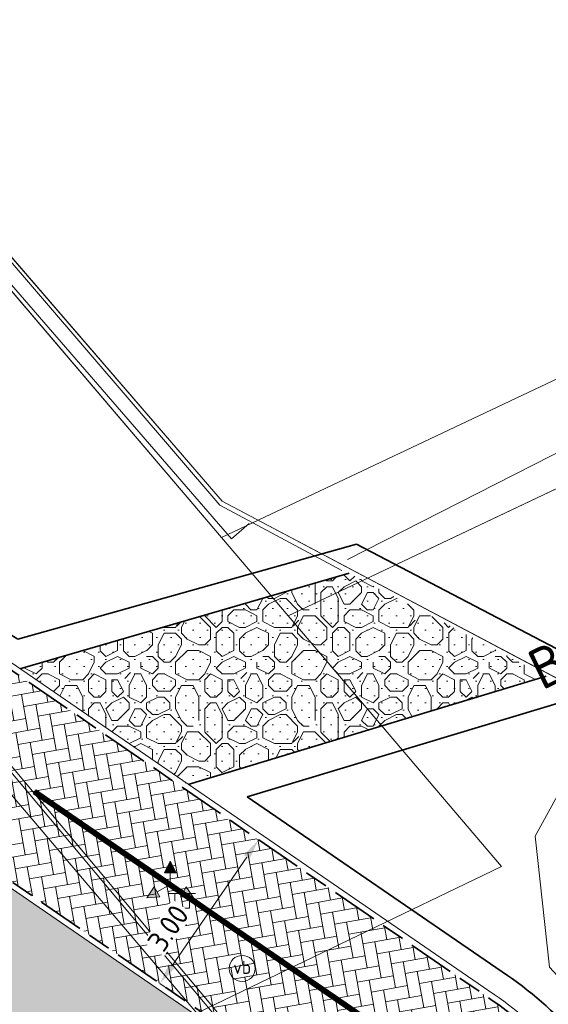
# Model space of a CAD drawing. Header units: metres. Extents: x 163543 to 168130, y 402678 to 405437.
# Tile 85 of 256: x 164484.52 to 164493.62, y 403444.31 to 403461.26. Entities that reach past the tile are written whole.
import ezdxf
from ezdxf.enums import TextEntityAlignment as Align

# ---------------------------------------------------------------- set-up
doc = ezdxf.new("R2010")
doc.units = ezdxf.units.M
for name, pattern in [('X-CA190022.004-UO-DWM_Snelfietsroute$0$VH-OPSLUITBAND_100X200', [16, 8, -2, 4, -2]), ('X-CA190022.004-UO-DWM_Snelfietsroute$0$VW-270-30_STREEP', [3, 2.7, -0.3]), ('X-CA190022.004-UO-GZM_Komgrenzen$0$AL-TEKENBLADGRENS', [11.5, 2.5, -1.5, 1, -1.5, 1, -1.5, 2.5])]:
    doc.linetypes.add(name, pattern=pattern)
doc.layers.get('0').update_dxf_attribs({"lineweight": 25})
for name, color, linetype, lineweight, transparency in [('X-CA190022.004-UO-ARC_Arcering$0$N-WE-GR-GROENSTROOK-A', 62, 'Continuous', 0, 0.5), ('X-CA190022.004-UO-ARC_Arcering$0$N-WE-VH-VERHARDING-FIETSSTRAAT_ROOD ELEMENTENVERHARDING_BSS-A', 14, 'Continuous', 0, 0.5), ('X-CA190022.004-UO-ARC_Arcering$0$N-WE-VH-VERHARDING_ASFALT_ZWART-OPBOUW 2', 7, 'Continuous', 0, 0.5), ('X-CA190022.004-UO-ARC_Arcering$0$N-WE-VH-VERHARDING_HALFVERHARDING-A-200', 252, 'Continuous', 18, 0.5)]:
    doc.layers.add(name, color=color, linetype=linetype, lineweight=lineweight, transparency=transparency)
for name, color, linetype, lineweight in [('X-CA190022.004-UO-BGT_Ondergrond$0$B-WE-VW-BEWEGWIJZERING_DRAAGCONSTRUCTIE-S', 7, 'Continuous', 25), ('X-CA190022.004-UO-BGT_Ondergrond$0$GE_201_SHDHek_Lijn_GEM', 253, 'X-CA190022.004-UO-BGT_Ondergrond$0$Hekwerk', 9), ('X-CA190022.004-UO-BGT_Ondergrond$0$GE_316_WGDFietspad_Vlak_GEM', 253, 'Continuous', 9), ('X-CA190022.004-UO-BGT_Ondergrond$0$GE_367_OWGBerm_groenvoorziening_grasenk_GEM', 253, 'Continuous', 9), ('X-CA190022.004-UO-BGT_Ondergrond$0$GE_401_OTDErf_Vlak_GEM', 253, 'Continuous', 9), ('X-CA190022.004-UO-BGT_Ondergrond$0$GE_814_BRDVerkeersbord_Punt_GEM', 253, 'Continuous', 9), ('X-CA190022.004-UO-DTM inmeting_v0.1$0$B-WE-GW-TALUD_KRUIN-G', 246, 'Continuous', 0), ('X-CA190022.004-UO-DTM inmeting_v0.1$0$B-WE-IE-TERREINAFSCHEIDING_KUNSTMATIG_RASTERHEKWERK-G', 246, 'X-CA190022.004-UO-DTM inmeting_v0.1$0$IE-TERREINAFSCHEIDING-KUNSTMATIG-OPEN', 0), ('X-CA190022.004-UO-DTM inmeting_v0.1$0$B-WE-VH-KANTOPSLUITING_VOORKANTBAND-G', 246, 'Continuous', 0), ('X-CA190022.004-UO-DTM inmeting_v0.1$0$B-WE-VH-VERHARDING_ASFALT-G', 246, 'Continuous', 0), ('X-CA190022.004-UO-DTM inmeting_v0.1$0$B-WE-VW-VERKEERSTEKEN_BORD-S', 246, 'Continuous', 0), ('X-CA190022.004-UO-DWM_Snelfietsroute$0$N-WE-VH-KANTOPSLUITING_ACHTERKANTBAND-G', 7, 'Continuous', 9), ('X-CA190022.004-UO-DWM_Snelfietsroute$0$N-WE-VH-KANTOPSLUITING_OPSLUITBAND_100X200-G', 34, 'X-CA190022.004-UO-DWM_Snelfietsroute$0$VH-OPSLUITBAND_100X200', 35), ('X-CA190022.004-UO-DWM_Snelfietsroute$0$N-WE-VH-VERHARDING_HALFVERHARDING-G', 252, 'Continuous', 35), ('X-CA190022.004-UO-DWM_Snelfietsroute$0$N-WE-VW-MARKERING_LANGS_STREEP_27030_010-G', 7, 'X-CA190022.004-UO-DWM_Snelfietsroute$0$VW-270-30_STREEP', 0), ('X-CA190022.004-UO-GZM_Komgrenzen$0$X-XX-AL-VERWIJZING_KOMGRENS-G', 1, 'X-CA190022.004-UO-GZM_Komgrenzen$0$AL-TEKENBLADGRENS', 13), ('X-CA190022.004-UO-GZM_Werkgrens_v0.2$0$N-WE-KG-GRENS_SYSTEEMGRENS-G', 7, 'X-CA190022.004-UO-GZM_Werkgrens_v0.2$0$KG-OG', 35), ('X-CA190022.004-UO-KAD_Percelen$0$B-WE-KG-GRENS_PERCEEL-GV', 150, 'Continuous', 9), ('X-CA190022.004-UO-TXT_Tekst 1op200$0$X-XX-AL-AANKLEDING-M', 7, 'Continuous', 18)]:
    doc.layers.add(name, color=color, linetype=linetype, lineweight=lineweight)
doc.styles.add('X-CA190022.004-UO-BGT_Ondergrond$0$NLCS-ISO', font='NLCS-ISO.ttf')
doc.styles.add('X-CA190022.004-UO-DTM inmeting_v0.1$0$NLCS-ISO', font='isocpeur.ttf', dxfattribs={"height": 2.5})
doc.styles.add('X-CA190022.004-UO-GZM_Komgrenzen$0$NLCS-ISO-M200-T35', font='NLCS-ISO.ttf', dxfattribs={"height": 0.7})
doc.styles.add('X-CA190022.004-UO-TXT_Tekst 1op200$0$NLCS-ISO-M200-T18', font='NLCS-ISO.ttf', dxfattribs={"height": 0.36})
doc.linetypes.add('X-CA190022.004-UO-BGT_Ondergrond$0$Hekwerk', pattern='A,5,-1.5,[2,dgnlstyle-Veghel.shx,S=0.007937,R=0,X=0,Y=0],-1.5', length=8)
doc.linetypes.add('X-CA190022.004-UO-DTM inmeting_v0.1$0$IE-TERREINAFSCHEIDING-KUNSTMATIG-OPEN', pattern='A,7,-1.5,[67,NLCS.SHX,S=0.75,R=0,X=0,Y=0],-1.5', length=10)
doc.linetypes.add('X-CA190022.004-UO-GZM_Werkgrens_v0.2$0$KG-OG', pattern='A,5.5,-1.5,[2,NLCS.SHX,S=0.5,R=0,X=0,Y=0],-1.5', length=8.5)
doc.dimstyles.new('X-CA190022.004-UO-TXT_Tekst 1op200$0$NLCS-M200-T18-PIJL_L2_H1', dxfattribs={"dimscale": 0.2, "dimtxt": 2.5, "dimasz": 1.8, "dimexe": 2, "dimexo": 2, "dimgap": 0.7, "dimtad": 1, "dimzin": 0, "dimdsep": 46, "dimtxsty": 'X-CA190022.004-UO-TXT_Tekst 1op200$0$NLCS-ISO-M200-T18', "dimcen": 0, "dimdle": 2, "dimclrd": 256, "dimclre": 256, "dimclrt": 10, "dimadec": 1, "dimazin": 0, "dimtfac": 1, "dimtdec": 3, "dimtofl": 0, "dimtmove": 0, "dimatfit": 3, "dimfxl": 2, "dimfxlon": 1, "dimtfillclr": 256, "dimtolj": 1, "dimtzin": 0, "dimlwd": -1, "dimlwe": -1, "dimarcsym": 0})

# ---------------------------------------------------------------- blocks, each defined once
blk = doc.blocks.new('X-CA190022.004-UO-BGT_Ondergrond$0$SIE-WEG_PAAL_VERKEERSBORD-SO')
at = {"linetype": 'ByBlock', "lineweight": 18}
blk.add_circle((0, 0), 1.5, dxfattribs=at)
at = {"linetype": 'ByBlock', "lineweight": 18, "style": 'X-CA190022.004-UO-BGT_Ondergrond$0$NLCS-ISO'}
blk.add_text('vb', height=1.5, dxfattribs=at).set_placement((0, 0.13), align=Align.MIDDLE_CENTER)
blk = doc.blocks.new('X-CA190022.004-UO-BGT_Ondergrond$0$IMGEOVerkeersbord')
at = {"xscale": 5, "yscale": 5, "zscale": 5}
blk.add_blockref('X-CA190022.004-UO-BGT_Ondergrond$0$SIE-WEG_PAAL_VERKEERSBORD-SO', (0, 0), dxfattribs=at)
blk = doc.blocks.new('X-CA190022.004-UO-BGT_Ondergrond$0$SIE-WEG_VERKEERSBORD_WEGWIJZER-SO')
at = {"linetype": 'ByBlock', "lineweight": 18}
h = blk.add_hatch(color=0, dxfattribs=at)
h.dxf.hatch_style = 1
h.paths.add_polyline_path([(0.5, 1), (0, 2), (-0.5, 1)])
h = blk.add_hatch(color=0, dxfattribs=at)
h.dxf.hatch_style = 1
h.paths.add_polyline_path([(-1.384, -0.222), (-2, -1.155), (-0.884, -1.088)])
h = blk.add_hatch(color=0, dxfattribs=at)
h.dxf.hatch_style = 1
h.paths.add_polyline_path([(1.384, -0.222), (2, -1.155), (0.884, -1.088)])
at = {"color": 0, "linetype": 'ByBlock', "lineweight": 18}
for points in [[(0.5, 1), (0, 2), (-0.5, 1)], [(-1.384, -0.222), (-2, -1.155), (-0.884, -1.088)], [(1.384, -0.222), (2, -1.155), (0.884, -1.088)]]:
    blk.add_lwpolyline(points, close=True, dxfattribs=at)
for points in [[(0, 1), (0, 0)], [(-1.134, -0.655), (0, 0)], [(1.134, -0.655), (0, 0)]]:
    blk.add_lwpolyline(points, dxfattribs=at)
blk = doc.blocks.new('X-CA190022.004-UO-DTM inmeting_v0.1$0$SVW-VERKEERSTEKEN_BORD_ANWB-SO')
blk.add_line((-2.75, 0), (2.75, 0))
at = {"flags": 128}
blk.add_lwpolyline([(-1.5, 0), (-1.5, -3), (1.5, -3), (1.5, 0)], close=True, dxfattribs=at)
at = {"style": 'X-CA190022.004-UO-DTM inmeting_v0.1$0$NLCS-ISO'}
blk.add_attdef('AANTAL', text='', height=2.5, dxfattribs=at).set_placement((0, -1.5), align=Align.MIDDLE)
blk = doc.blocks.new('*D1229')
at = {"layer": 'X-CA190022.004-UO-TXT_Tekst 1op200$0$X-XX-AL-AANKLEDING-M', "transparency": 16777216}
for p, q in [((164488.629, 403447.146), (164488.958, 403446.92)), ((164487.135, 403444.969), (164488.425, 403446.849)), ((164486.931, 403444.673), (164487.261, 403444.446))]:
    blk.add_line(p, q, dxfattribs=at)
blk.add_solid([(164488.375, 403446.883), (164488.474, 403446.815), (164488.629, 403447.146)], dxfattribs=at)
at = {"layer": 'X-CA190022.004-UO-TXT_Tekst 1op200$0$X-XX-AL-AANKLEDING-M', "transparency": 16777216, "insert": (164487.073, 403445.628), "char_height": 0.36, "attachment_point": 5, "rotation": 55.5334, "style": 'X-CA190022.004-UO-TXT_Tekst 1op200$0$NLCS-ISO-M200-T18', "bg_fill": 3, "box_fill_scale": 1.1, "bg_fill_color": 256, "bg_fill_true_color": 13158600, "bg_fill_transparency": 0}
blk.add_mtext('\\A1;3.00', dxfattribs=at)
at = {"layer": 'X-CA190022.004-UO-TXT_Tekst 1op200$0$X-XX-AL-AANKLEDING-M', "transparency": 16777216}
blk.add_solid([(164487.085, 403445.003), (164487.184, 403444.935), (164486.931, 403444.673)], dxfattribs=at)

msp = doc.modelspace()

# ---------------------------------------------------------------- hatches: boundary and pattern name
at = {"layer": 'X-CA190022.004-UO-ARC_Arcering$0$N-WE-GR-GROENSTROOK-A'}
h = msp.add_hatch(color=256, dxfattribs=at)
h.dxf.hatch_style = 1
edge = h.paths.add_edge_path()
edge.add_line((164490.876, 403441.843), (164483.487, 403446.915))
edge.add_line((164483.487, 403446.915), (164481.745, 403446.39))
edge.add_arc((164482.034, 403445.433), 1, 106.7835, 220.9733)
edge.add_line((164481.279, 403444.777), (164482.34, 403443.602))
edge.add_line((164482.34, 403443.602), (164482.847, 403443.086))
edge.add_line((164482.847, 403443.086), (164483.528, 403442.399))
edge.add_arc((164555.293, 403514.64), 101.829, 225.18941, 229.54923)
edge.add_line((164489.227, 403437.152), (164491.963, 403438.47))
edge.add_arc((164489.235, 403439.452), 2.9, 340.1913, 415.5334)
at = {"layer": 'X-CA190022.004-UO-ARC_Arcering$0$N-WE-VH-VERHARDING-FIETSSTRAAT_ROOD ELEMENTENVERHARDING_BSS-A'}
h = msp.add_hatch(dxfattribs=at)
h.set_pattern_fill('AVH-BSS_KEIFORMAAT_KEPER', color=256, scale=2, angle=100, pattern_type=2)
h.set_pattern_definition([(100, (-2.8491, 3.12193), (-0.24327574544, 0.17034351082), [0.63, -0.21]), (10, (-3.26271, 3.049), (-0.24327574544, 0.17034351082), [0.63, -0.21])])
edge = h.paths.add_edge_path()
edge.add_arc((164494.707, 403467.232), 20, 219.9056, 235.5334, ccw=False)
edge.add_line((164479.365, 403454.402), (164478.733, 403455.157))
edge.add_line((164478.733, 403455.157), (164476.28, 403453.144))
edge.add_line((164476.28, 403453.144), (164476.658, 403452.683))
edge.add_arc((164492.119, 403465.37), 20, 219.369, 235.5334)
edge.add_line((164480.801, 403448.881), (164490.932, 403441.926))
edge.add_arc((164489.235, 403439.452), 3, -29.7221, 55.5334, ccw=False)
edge.add_arc((164489.235, 403439.452), 3, 298.6997, 330.2779, ccw=False)
edge.add_line((164490.675, 403436.821), (164498.62, 403440.645))
edge.add_arc((164497.342, 403443.359), 3, 205.7268, 295.1987, ccw=False)
edge.add_arc((164489.235, 403439.452), 6, 25.7268, 55.5334)
edge.add_line((164492.63, 403444.399), (164483.388, 403450.743))
at = {"layer": 'X-CA190022.004-UO-ARC_Arcering$0$N-WE-VH-VERHARDING_ASFALT_ZWART-OPBOUW 2'}
h = msp.add_hatch(dxfattribs=at)
h.set_pattern_fill('AVH-ASFALT-SO', color=256, scale=0.35, angle=35, pattern_type=2)
h.set_pattern_definition([(95, (-2.8491, 3.12193), (-0.34866814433, -0.03050450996), []), (155, (-2.8491, 3.12193), (-0.1479163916, -0.31720772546), [])])
edge = h.paths.add_edge_path()
edge.add_line((164484.985, 403436.18), (164486.54, 403434.831))
edge.add_line((164486.54, 403434.831), (164489.648, 403436.327))
edge.add_arc((164489.873, 403436.99), 0.7, 229.1075, 251.2853, ccw=False)
edge.add_line((164489.415, 403436.461), (164488.288, 403437.437))
edge.add_arc((164523.576, 403480.046), 55.324, 225.1008, 230.3693, ccw=False)
edge.add_arc((164116.714, 403074.427), 519.188, 44.89227, 45.27884)
edge.add_line((164482.044, 403443.33), (164482.045, 403443.332))
edge.add_arc((164483.621, 403444.867), 2.2, 222.0561, 224.253, ccw=False)
edge.add_line((164481.987, 403443.393), (164476.993, 403448.929))
edge.add_arc((164478.587, 403450.446), 2.2, 220.4631, 223.5749, ccw=False)
edge.add_line((164476.913, 403449.018), (164457.632, 403471.84))
edge.add_line((164457.632, 403471.84), (164455.274, 403469.829))
edge.add_line((164455.274, 403469.829), (164479.894, 403441.098))
edge.add_arc((163944.305, 402902.085), 759.863, 44.922764, 45.182526, ccw=False)
edge.add_arc((164523.576, 403480.046), 58.424, 225.09599, 228.66083)
h.paths.add_polyline_path([(164483.65, 403433.44), (164483.644, 403433.445), (164483.641, 403433.435)])
at = {"layer": 'X-CA190022.004-UO-ARC_Arcering$0$N-WE-VH-VERHARDING_HALFVERHARDING-A-200'}
h = msp.add_hatch(dxfattribs=at)
h.set_pattern_fill('AVH-HALFVERHARDING_GRIND_03', color=256, scale=0.2, pattern_type=2)
h.set_pattern_definition([(0, (0, 0), (0.125, 0.125), [0, -0.25]), (0, (0, 0), (2, 2), [0.2, -0.3, 0.1, -0.3, 0.1, -1]), (0, (1, 0.2), (2, 2), [0.1, -1.9]), (0, (0.4, 0.3), (2, 2), [0.1, -0.2, 0.1, -1.6]), (0, (1.4, 0.4), (2, 2), [0.2, -1.8]), (0, (1.6, 0.5), (2, 2), [0.1, -1.9]), (0, (1, 0.7), (2, 2), [0.2, -1.8]), (0, (0, 0.8), (2, 2), [0.1, -0.2, 0.1, -0.5, 0.3, -0.8]), (0, (1.4, 1), (2, 2), [0.2, -1.8]), (0, (0.2, 1.1), (2, 2), [0.2, -0.1, 0.1, -0.8, 0.1, -0.7]), (0, (0.1, 1.2), (2, 2), [0.1, -1.9]), (0, (0.8, 1.3), (2, 2), [0.1, -0.1, 0.1, -1.7]), (0, (0.5, 1.4), (2, 2), [0.1, -1.9]), (0, (1.8, 1.5), (2, 2), [0.1, -1.9]), (0, (0.9, 1.6), (2, 2), [0.1, -0.8, 0.1, -1]), (0, (0.9, 1.7), (2, 2), [0.2, -1.8]), (0, (1.3, 1.8), (2, 2), [0.2, -1.8]), (0, (0.1, 1.9), (2, 2), [0.1, -1.2, 0.2, -0.5]), (90, (0, 0.9), (-2, 2), [0.4, -0.4, 0.2, -1]), (90, (0.1, 0.9), (-2, 2), [0.1, -0.7, 0.2, -1]), (90, (0.2, 0.4), (-2, 2), [0.3, -1.7]), (90, (0.3, 0.4), (-2, 2), [0.2, -1.8]), (90, (0.4, 0.1), (-2, 2), [0.1, -1.2, 0.1, -0.1, 0.2, -0.3]), (90, (0.6, 0.1), (-2, 2), [0.1, -0.7, 0.1, -1.1]), (90, (0.7, 0.9), (-2, 2), [0.2, -0.3, 0.1, -0.1, 0.2, -1.1]), (90, (0.8, 0.5), (-2, 2), [0.2, -1.1, 0.1, -0.6]), (90, (0.9, 0.1), (-2, 2), [0.1, -0.1, 0.2, -1.6]), (90, (1.1, 1.4), (-2, 2), [0.1, -1.9]), (90, (1.2, 1.4), (-2, 2), [0.2, -0.2, 0.1, -0.1, 0.2, -1.2]), (90, (1.3, 0.5), (-2, 2), [0.1, -0.1, 0.1, -0.2, 0.1, -1.4]), (90, (1.6, 1.2), (-2, 2), [0.4, -1.6]), (90, (1.7, 1), (-2, 2), [0.4, -0.3, 0.2, -1.1]), (90, (1.8, 0.2), (-2, 2), [0.1, -0.3, 0.2, -1.4]), (90, (1.9, 0.4), (-2, 2), [0.3, -1.7]), (45, (0.8, 0), (0, 1.9999999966), [0.14142, -2.687007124]), (45, (1.9, 0.1), (0, 1.9999999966), [0.14142, -2.404167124, 0.14142, -0.14142]), (45, (0.6, 0.2), (0, 1.9999999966), [0.142, -1.13136, 0.14142, -1.414227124]), (45, (1.1, 0.2), (0, 1.9999999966), [0.14142, -2.262747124, 0.14142, -0.28284]), (45, (1.2, 0.2), (0, 1.9999999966), [0.28284, -1.13136, 0.28284, -1.131387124]), (45, (0.7, 0.4), (0, 1.9999999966), [0.1414, -1.2728, 0.1414, -0.1414, 0.1414, -0.990027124]), (45, (1.7, 0.5), (0, 1.9999999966), [0.14142, -0.14142, 0.14142, -2.404167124]), (45, (0.3, 0.6), (0, 1.9999999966), [0.14142, -1.69704, 0.14142, -0.848547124]), (45, (1.9, 0.8), (0, 1.9999999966), [0.1414, -0.1414, 0.1414, -0.56568, 0.1414, -1.697147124]), (45, (0.7, 1.1), (0, 1.9999999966), [0.14142, -2.687007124]), (45, (0.2, 1.2), (0, 1.9999999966), [0.282842, -2.545585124]), (45, (0, 1.4), (0, 1.9999999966), [0.14142, -0.14142, 0.14142, -2.404167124]), (45, (1.1, 1.7), (0, 1.9999999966), [0.14142, -2.687007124]), (45, (1.7, 1.9), (0, 1.9999999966), [0.14142, -2.687007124]), (135, (0.9, 0.2), (2e-16, 1.9999999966), [0.14142, -2.687007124]), (135, (1, 0.2), (2e-16, 1.9999999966), [0.14142, -2.687007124]), (135, (0.4, 0.3), (2e-16, 1.9999999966), [0.14142, -0.56568, 0.28284, -1.838487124]), (135, (0, 0.3), (2e-16, 1.9999999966), [0.14142, -2.687007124]), (135, (1.3, 0.6), (2e-16, 1.9999999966), [0.14142, -1.1313708, 0.14142, -1.414216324]), (135, (1.4, 0.6), (2e-16, 1.9999999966), [0.1414, -0.8486, 0.1414, -0.8484, 0.1414, -0.707227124]), (135, (0.2, 0.7), (2e-16, 1.9999999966), [0.14142, -2.687007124]), (135, (1.8, 0.8), (2e-16, 1.9999999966), [0.2828, -0.7071, 0.1414, -0.1414, 0.1414, -1.414327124]), (135, (0.5, 1.1), (2e-16, 1.9999999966), [0.14142, -2.687007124]), (135, (1.3, 1.1), (2e-16, 1.9999999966), [0.282842, -2.545585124]), (135, (1.4, 1.1), (2e-16, 1.9999999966), [0.14142, -2.687007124]), (135, (0.8, 1.3), (2e-16, 1.9999999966), [0.14142, -2.687007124]), (135, (0.2, 1.6), (2e-16, 1.9999999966), [0.14142, -2.687007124]), (135, (1.8, 1.6), (2e-16, 1.9999999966), [0.14142, -2.687007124]), (26.5650512, (0.2, 0), (2, 8e-10), [0.2236, -4.248535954]), (26.5650512, (0, 0.2), (2, 8e-10), [0.2236, -4.248535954]), (26.5650512, (0, 0.3), (2, 8e-10), [0.2236, -4.248535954]), (26.5650512, (0.5, 0.3), (2, 8e-10), [0.2236, -4.248535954]), (26.5650512, (0.4, 0.7), (2, 8e-10), [0.2236, -4.248535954]), (26.5650512, (0.4, 0.8), (2, 8e-10), [0.2236, -4.248535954]), (26.5650512, (0.8, 1.2), (2, 8e-10), [0.2236, -4.248535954]), (26.5650512, (0.9, 1.3), (2, 8e-10), [0.2236, -4.248535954]), (26.5650512, (0.1, 1.5), (2, 8e-10), [0.2236, -4.248535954]), (26.5650512, (0.7, 1.5), (2, 8e-10), [0.2236, -4.248535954]), (63.43494882, (1.7, 0), (1e-10, 2), [0.2236, -4.248535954]), (63.43494882, (1.2, 0.3), (1e-10, 2), [0.2236, -4.248535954]), (63.43494882, (0.9, 0.5), (1e-10, 2), [0.2236, -4.248535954]), (63.43494882, (1.2, 0.8), (1e-10, 2), [0.2236, -4.248535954]), (63.43494882, (1.3, 0.8), (1e-10, 2), [0.2236, -4.248535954]), (63.43494882, (0.6, 1.1), (1e-10, 2), [0.2236, -4.248535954]), (63.43494882, (0.4, 1.2), (1e-10, 2), [0.2236, -4.248535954]), (63.43494882, (1.2, 1.6), (1e-10, 2), [0.2236, -4.248535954]), (63.43494882, (0.4, 1.8), (1e-10, 2), [0.2236, -4.248535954]), (116.5650512, (0.1, 1.2), (-8e-10, 2), [0.2236, -4.248535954]), (116.5650512, (1.3, 1.2), (-8e-10, 2), [0.2236, -4.248535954]), (116.5650512, (0, 1.3), (-8e-10, 2), [0.2236, -4.248535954]), (116.5650512, (1.6, 1.6), (-8e-10, 2), [0.2236, -4.248535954]), (116.5650512, (0.3, 1.7), (-8e-10, 2), [0.2236, -4.248535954]), (116.5650512, (0.7, 1.8), (-8e-10, 2), [0.2236, -4.248535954]), (153.4349488, (0.8, 0), (-2, 8e-10), [0.2236, -4.248535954]), (153.4349488, (0.4, 0.2), (-2, 8e-10), [0.2236, -4.248535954]), (153.4349488, (1.8, 0.3), (-2, 8e-10), [0.2236, -4.248535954]), (153.4349488, (1.6, 0.5), (-2, 8e-10), [0.2236, -4.248535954]), (153.4349488, (0.8, 0.7), (-2, 8e-10), [0.2236, -4.248535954]), (153.4349488, (0.3, 0.8), (-2, 8e-10), [0.2236, -4.248535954]), (153.4349488, (0.9, 0.8), (-2, 8e-10), [0.2236, -4.248535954]), (153.4349488, (0.6, 1), (-2, 8e-10), [0.2236, -4.248535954]), (153.4349488, (0.6, 1.5), (-2, 8e-10), [0.2236, -4.248535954]), (153.4349488, (0, 1.9), (-2, 8e-10), [0.2236, -4.248535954]), (153.4349488, (1.2, 1.9), (-2, 8e-10), [0.2236, -4.248535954]), (153.4349488, (1.4, 1.9), (-2, 8e-10), [0.2236, -4.248535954])])
h.paths.add_polyline_path([(164484.521, 403450.087), (164487.415, 403448.1), (164493.581, 403449.96), (164490.19, 403451.734)])

# ---------------------------------------------------------------- linework, layer by layer
at = {"layer": 'X-CA190022.004-UO-BGT_Ondergrond$0$GE_201_SHDHek_Lijn_GEM'}
for p, q in [((164453.106, 403493.369), (164488.004, 403452.975)), ((164488.004, 403452.975), (164495.285, 403449.119))]:
    msp.add_line(p, q, dxfattribs=at)
at = {"layer": 'X-CA190022.004-UO-BGT_Ondergrond$0$GE_316_WGDFietspad_Vlak_GEM', "flags": 128}
msp.add_lwpolyline([(164457.137, 403480.66), (164475.024, 403459.592), (164499.729, 403430.051), (164501.818, 403427.708)], dxfattribs=at)
at = {"layer": 'X-CA190022.004-UO-BGT_Ondergrond$0$GE_367_OWGBerm_groenvoorziening_grasenk_GEM', "flags": 128}
for points in [[(164453.106, 403493.369), (164488.004, 403452.975), (164495.285, 403449.119), (164494.344, 403448.187), (164493.938, 403446.928), (164494.512, 403445.201), (164495.603, 403443.783), (164496.644, 403443.037), (164505.761, 403433.039), (164505.901, 403432.4), (164507.126, 403430.884), (164508.284, 403430.692), (164509.941, 403431.278), (164513.965, 403433.277), (164537.446, 403444.229), (164569.522, 403459.744), (164581.242, 403466.331), (164592.676, 403472.187), (164631.326, 403490.472), (164640.44, 403494.868), (164662.351, 403505.436)], [(164501.818, 403427.708), (164499.729, 403430.051), (164475.024, 403459.592), (164457.137, 403480.66), (164454.048, 403484.299)]]:
    msp.add_lwpolyline(points, dxfattribs=at)
at = {"layer": 'X-CA190022.004-UO-BGT_Ondergrond$0$GE_401_OTDErf_Vlak_GEM', "flags": 128}
msp.add_lwpolyline([(164644.76, 403522.135), (164598.026, 403499.598), (164597.907, 403499.54), (164559.867, 403481.087), (164519.897, 403461.496), (164496.748, 403450.567), (164495.285, 403449.119), (164488.004, 403452.975), (164453.106, 403493.369), (164446.912, 403500.197), (164442.328, 403505.829), (164442.279, 403505.897), (164417.651, 403534.485)], dxfattribs=at)
at = {"layer": 'X-CA190022.004-UO-DTM inmeting_v0.1$0$B-WE-GW-TALUD_KRUIN-G'}
msp.add_polyline3d([(164494.319, 403448.902, 9.01), (164493.39, 403447.207, 9.387), (164493.636, 403444.951, 9.725), (164494.996, 403443.479, 9.795), (164497.122, 403442.925, 9.793), (164499.152, 403443.498, 9.734), (164504.652, 403445.888, 9.688), (164511.724, 403449.032, 9.644), (164518.144, 403452.09, 9.691), (164525.993, 403455.94, 9.695), (164533.432, 403459.367, 9.678), (164541.158, 403463.163, 9.609), (164549.299, 403467.195, 9.676), (164557.07, 403470.853, 9.716), (164564.699, 403474.697, 9.741), (164573.075, 403478.779, 9.752), (164580.392, 403482.413, 9.926)], dxfattribs=at)
at = {"layer": 'X-CA190022.004-UO-DTM inmeting_v0.1$0$B-WE-IE-TERREINAFSCHEIDING_KUNSTMATIG_RASTERHEKWERK-G'}
for p, q in [((164487.962, 403452.906, 9.158), (164482.948, 403458.742, 9.157)), ((164499.491, 403456.728, 9.051), (164490.162, 403451.969, 9.107)), ((164490.061, 403451.782, 9.17), (164487.962, 403452.906, 9.158))]:
    msp.add_line(p, q, dxfattribs=at)
at = {"layer": 'X-CA190022.004-UO-DTM inmeting_v0.1$0$B-WE-VH-KANTOPSLUITING_VOORKANTBAND-G'}
msp.add_polyline3d([(164488.468, 403452.59, 9.175), (164488.165, 403452.326, 9.187), (164482.701, 403458.626, 9.17), (164477.788, 403464.31, 9.166)], dxfattribs=at)
at = {"layer": 'X-CA190022.004-UO-DTM inmeting_v0.1$0$B-WE-VH-VERHARDING_ASFALT-G'}
msp.add_polyline3d([(164473.807, 403460.97, 9.643), (164478.892, 403454.874, 9.782), (164484.454, 403448.206, 9.919), (164487.919, 403444.075, 9.889), (164492.622, 403438.466, 9.825), (164497.154, 403433.063, 9.755), (164501.566, 403427.951, 9.638), (164502.716, 403427.013, 9.595), (164504.758, 403426.298, 9.553), (164506.688, 403426.207, 9.491), (164508.755, 403427.059, 9.429), (164513.217, 403429.149, 9.326)], dxfattribs=at)
at = {"layer": 'X-CA190022.004-UO-DWM_Snelfietsroute$0$N-WE-VH-KANTOPSLUITING_ACHTERKANTBAND-G', "flags": 128}
for points in [[(164478.81, 403455.221), (164479.441, 403454.466, 0.068295), (164483.445, 403450.826), (164492.687, 403444.482, -0.130794), (164494.73, 403442.1, 0.416655), (164498.623, 403440.757, 0.416655)], [(164476.203, 403453.08), (164476.58, 403452.62, 0.070648), (164480.744, 403448.798), (164490.876, 403441.843, -0.518615), (164490.949, 403437.065, -0.390163)]]:
    msp.add_lwpolyline(points, format="xyb", dxfattribs=at)
at = {"layer": 'X-CA190022.004-UO-DWM_Snelfietsroute$0$N-WE-VH-KANTOPSLUITING_OPSLUITBAND_100X200-G', "ltscale": 0.1, "flags": 128}
for points in [[(164478.733, 403455.157), (164479.365, 403454.402, 0.068295), (164483.388, 403450.743), (164492.63, 403444.399, -0.130794), (164494.64, 403442.057, 0.416655), (164498.667, 403440.668)], [(164476.28, 403453.144), (164476.658, 403452.683, 0.070648), (164480.801, 403448.881), (164490.932, 403441.926, -0.520529), (164490.993, 403436.974, -0.390163)]]:
    msp.add_lwpolyline(points, format="xyb", dxfattribs=at)
at = {"layer": 'X-CA190022.004-UO-DWM_Snelfietsroute$0$N-WE-VH-VERHARDING_HALFVERHARDING-G', "flags": 128}
for points in [[(164490.19, 403451.734), (164484.521, 403450.087)], [(164493.581, 403449.96), (164487.415, 403448.1)]]:
    msp.add_lwpolyline(points, dxfattribs=at)
at = {"layer": 'X-CA190022.004-UO-DWM_Snelfietsroute$0$N-WE-VW-MARKERING_LANGS_STREEP_27030_010-G', "const_width": 0.1, "flags": 128}
msp.add_lwpolyline([(164494.817, 403438.815, 0.056204), (164492.623, 403442.414), (164492.368, 403442.683), (164492.092, 403442.929), (164491.796, 403443.152), (164491.588, 403443.295), (164484.768, 403447.976)], format="xyb", dxfattribs=at)
at = {"layer": 'X-CA190022.004-UO-GZM_Werkgrens_v0.2$0$N-WE-KG-GRENS_SYSTEEMGRENS-G', "ltscale": 0.2, "flags": 128}
msp.add_lwpolyline([(164202.447, 403276.261, -0.007014), (164204.684, 403278.194), (164207.732, 403280.631), (164216.351, 403287.471), (164219.004, 403289.434), (164219.375, 403289.729), (164237.184, 403303.185), (164244.587, 403308.605), (164248.73, 403311.638), (164253.977, 403315.367), (164261.175, 403320.48), (164269.682, 403326.324), (164277.478, 403331.538), (164300.139, 403346.153), (164322.964, 403359.926), (164334.073, 403366.292), (164351.665, 403375.797), (164373.742, 403387.55), (164399.95, 403400.464), (164429.28, 403414.743), (164430.124, 403415.141), (164430.948, 403415.506), (164431.777, 403415.846), (164432.615, 403416.161), (164433.462, 403416.453), (164434.316, 403416.72), (164435.176, 403416.962), (164436.043, 403417.179), (164436.306, 403417.259, -0.099821), (164451.982, 403417.179, 0.131087), (164471.53, 403420.948), (164482.533, 403426.243), (164490.693, 403418.8), (164492.586, 403419.707), (164495.404, 403416.53, -0.0101), (164498.074, 403413.536), (164499.385, 403412.005), (164502.276, 403408.653), (164509.274, 403412.948), (164511.768, 403416.461), (164509.186, 403420.201, -0.175036), (164509.321, 403422.135, -0.180129), (164510.517, 403423.431), (164518.825, 403427.315), (164545.03, 403439.927), (164571.695, 403452.754), (164577.955, 403456.064), (164591.472, 403464.142), (164595.446, 403466.159), (164599.431, 403468.182), (164600.854, 403468.863), (164605.94, 403471.242), (164622.016, 403477.758), (164627.273, 403479.889), (164631.947, 403481.905), (164633.267, 403482.539, 0.084778), (164642.609, 403485.38), (164759.332, 403541.386), (164770.974, 403544.815), (164773.272, 403545.397), (164787.887, 403542.29), (164789.899, 403542.38), (164793.252, 403543.048), (164800.24, 403546.814), (164803.671, 403549.366), (164804.774, 403550.36), (164806.983, 403547.387), (164807.907, 403546.199), (164811.87, 403549.281), (164810.953, 403550.46), (164809.512, 403552.406), (164808.343, 403553.575), (164810.024, 403555.089), (164807.827, 403558.012), (164809.834, 403559.516, 0.087199), (164816.707, 403566.833, -0.136189), (164825.151, 403574.239), (164897.952, 403609.34), (164931.093, 403625.32), (165054.784, 403684.96), (165123.155, 403717.926), (165148.566, 403730.033), (165175.654, 403740.478), (165188.146, 403744.824), (165187.632, 403748.092), (165185.258, 403754.932), (165180.038, 403753.689, 0.027846), (165177.051, 403752.466), (165119.698, 403725.141), (165051.309, 403692.167), (164927.618, 403632.527), (164894.477, 403616.547), (164821.676, 403581.445, 0.136189), (164810.016, 403571.218, -0.087199), (164805.039, 403565.919), (164803.02, 403564.408), (164799.415, 403569.204), (164798.615, 403568.604), (164797.815, 403568.006), (164797.216, 403568.806), (164793.371, 403565.926), (164793.97, 403565.126), (164792.376, 403563.932), (164795.885, 403559.064, -0.201548), (164780.097, 403554.057, 0.075656), (164771.169, 403553.982, -0.009755), (164764.075, 403552.536), (164754.286, 403547.799), (164747.474, 403544.606), (164708.34, 403525.583), (164686.218, 403515.365), (164675.148, 403509.865), (164663.524, 403504.258), (164644.327, 403495.071), (164639.493, 403492.723), (164638.201, 403492.127, -0.201818), (164621.846, 403491.8, 0.209498), (164598.58, 403490.973), (164556.157, 403470.566), (164536.299, 403461.008), (164516.318, 403451.408), (164508.232, 403447.512), (164500.187, 403443.642), (164497.203, 403443.008), (164495.09, 403442.274, 0.130794), (164492.913, 403444.811), (164488.435, 403447.885), (164494.899, 403449.835), (164490.315, 403452.233), (164484.484, 403450.597, -0.076427), (164479.748, 403454.723), (164478.799, 403455.857), (164474.918, 403452.962), (164457.343, 403473.566), (164451.257, 403468.374), (164465.519, 403451.653, -0.484297), (164464.817, 403448.113), (164461.416, 403446.394), (164463.893, 403441.77), (164464.916, 403439.614), (164433.017, 403424.683, 0.05166), (164425.3, 403421.703), (164396.431, 403407.648), (164370.094, 403394.67), (164347.884, 403382.848), (164330.182, 403373.283), (164318.908, 403366.822), (164295.903, 403352.941), (164273.086, 403338.225), (164265.193, 403332.947), (164256.594, 403327.039), (164249.344, 403321.888), (164244.05, 403318.127), (164239.86, 403315.06), (164232.409, 403309.604), (164214.476, 403296.054), (164201.289, 403285.589, 0.012131), (164197.414, 403282.357)], format="xyb", close=True, dxfattribs=at)
at = {"layer": 'X-CA190022.004-UO-KAD_Percelen$0$B-WE-KG-GRENS_PERCEEL-GV', "flags": 128}
for points in [[(164244.117, 403697.864), (164382.73, 403547.962), (164467.184, 403447.137), (164474.656, 403438.052), (164476.902, 403439.143), (164487.569, 403444.164), (164388.991, 403559.989), (164335.093, 403619.023), (164327.271, 403627.471), (164268.836, 403691.623), (164256.121, 403703.788)], [(164256.121, 403703.788), (164268.836, 403691.623), (164327.271, 403627.471), (164335.093, 403619.023), (164388.991, 403559.989), (164487.569, 403444.164), (164492.811, 403446.689), (164489.137, 403451.001), (164487.991, 403452.346), (164450.199, 403496.696), (164444.596, 403503.272)]]:
    msp.add_lwpolyline(points, dxfattribs=at)
for points in [[(164595.838, 403501.354), (164555.326, 403482.367), (164489.137, 403451.001), (164492.811, 403446.689), (164487.569, 403444.164), (164476.902, 403439.143), (164474.656, 403438.052), (164469.708, 403435.65), (164459.04, 403430.474), (164460.276, 403427.915), (164478.654, 403436.809), (164549.795, 403471.239), (164610.094, 403500.047), (164740.684, 403562.794), (164887.38, 403633.726), (164885.502, 403637.729), (164830.972, 403611.838), (164787.129, 403591.173), (164774.865, 403585.072), (164771.579, 403589.482), (164763.848, 403582.954), (164722.665, 403561.134), (164654.869, 403529.019)], [(164509.715, 403537.447), (164450.199, 403496.696), (164487.991, 403452.346), (164524.012, 403469.383), (164554.233, 403483.687), (164552.161, 403486.189)], [(164489.137, 403451.001), (164555.326, 403482.367), (164554.233, 403483.687), (164524.012, 403469.383), (164487.991, 403452.346)]]:
    msp.add_lwpolyline(points, close=True, dxfattribs=at)

# ---------------------------------------------------------------- block references
at = {"layer": 'X-CA190022.004-UO-BGT_Ondergrond$0$B-WE-VW-BEWEGWIJZERING_DRAAGCONSTRUCTIE-S', "xscale": 0.2, "yscale": 0.2, "zscale": 0.2}
msp.add_blockref('X-CA190022.004-UO-BGT_Ondergrond$0$SIE-WEG_VERKEERSBORD_WEGWIJZER-SO', (164487.108, 403446.379), dxfattribs=at)
at = {"layer": 'X-CA190022.004-UO-BGT_Ondergrond$0$GE_814_BRDVerkeersbord_Punt_GEM', "xscale": 0.03, "yscale": 0.03, "zscale": 0.02}
msp.add_blockref('X-CA190022.004-UO-BGT_Ondergrond$0$IMGEOVerkeersbord', (164488.347, 403444.931), dxfattribs=at)
at = {"layer": 'X-CA190022.004-UO-DTM inmeting_v0.1$0$B-WE-VW-VERKEERSTEKEN_BORD-S', "linetype": 'ByBlock', "lineweight": -2, "xscale": 0.08333333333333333, "yscale": 0.08333333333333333, "zscale": 0.08333333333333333}
msp.add_blockref('X-CA190022.004-UO-DTM inmeting_v0.1$0$SVW-VERKEERSTEKEN_BORD_ANWB-SO', (164487.315, 403446.222, 9.881), dxfattribs=at)

# ---------------------------------------------------------------- texts
at = {"layer": 'X-CA190022.004-UO-GZM_Komgrenzen$0$X-XX-AL-VERWIJZING_KOMGRENS-G', "insert": (164493.201, 403450.341), "char_height": 0.7, "attachment_point": 1, "rotation": 25.9849, "style": 'X-CA190022.004-UO-GZM_Komgrenzen$0$NLCS-ISO-M200-T35'}
msp.add_mtext_dynamic_manual_height_columns('BUBEKO\\PBIBEKO', width=11.69828, gutter_width=2.5, heights=[0], dxfattribs=at)

# ---------------------------------------------------------------- next in the draw order: dimensions: what is measured, and where the dimension line sits
at = {"layer": 'X-CA190022.004-UO-TXT_Tekst 1op200$0$X-XX-AL-AANKLEDING-M'}
dim = msp.add_linear_dim(base=(164488.629, 403447.146), p1=(164486.87, 403444.715), p2=(164488.567, 403447.188), angle=55.5334, dimstyle='X-CA190022.004-UO-TXT_Tekst 1op200$0$NLCS-M200-T18-PIJL_L2_H1', override={"dimclrt": 256, "dimtmove": 2, "dimtfill": 1}, dxfattribs=at)
dim.commit()
dim.dimension.update_dxf_attribs({"geometry": '*D1229', "text_midpoint": (164487.073, 403445.628), "dimtype": 161})

doc.saveas('drawing.dxf')
